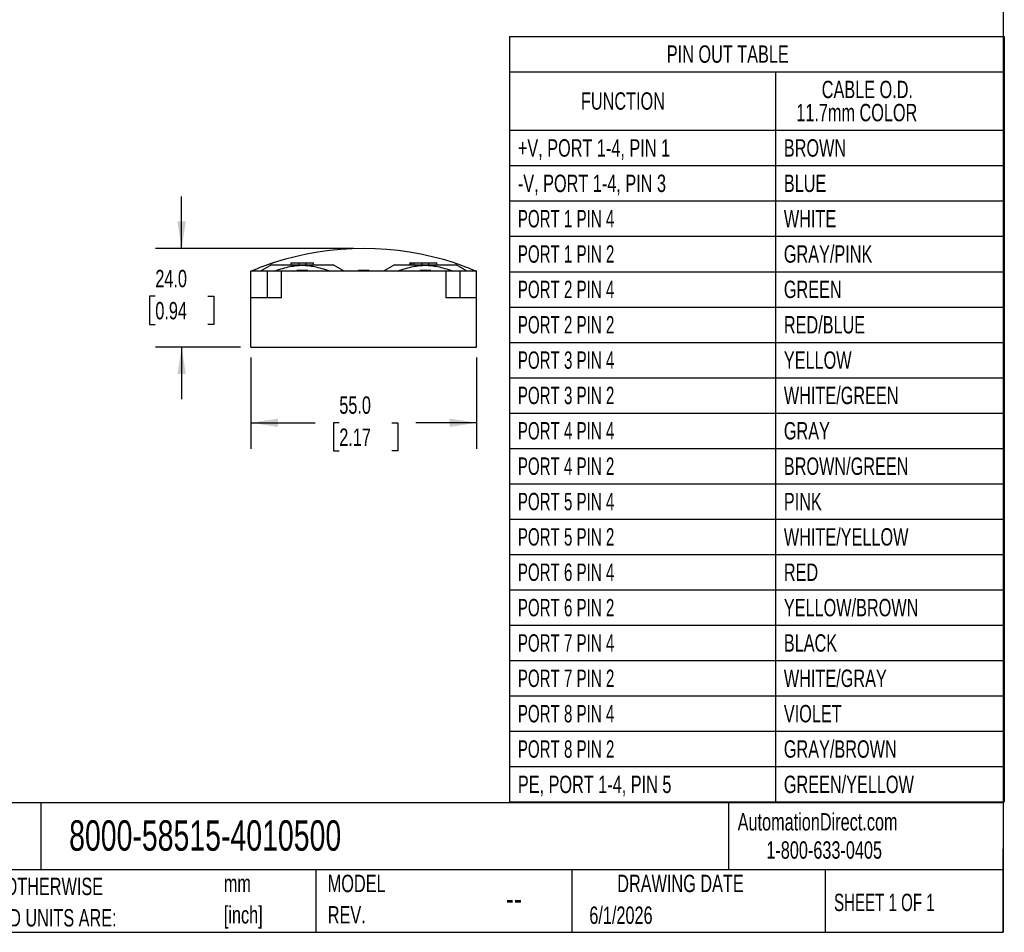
# Model space of a CAD drawing. Header units: millimetres. Extents: x 13 to 546, y 13 to 419.
# Tile 3 of 7: x 306 to 546, y 13 to 235. Entities that reach past the tile are written whole.
import ezdxf

# ---------------------------------------------------------------- set-up
doc = ezdxf.new("R2010")
doc.units = ezdxf.units.MM
doc.header["$LTSCALE"] = 2
doc.linetypes.add('SLD-Solid', pattern=[0])
doc.layers.add('DIMENSIONS', color=140, linetype='SLD-Solid', lineweight=25)
doc.layers.add('TEXT', color=140, linetype='SLD-Solid', lineweight=25)
doc.styles.add('SLDTEXTSTYLE0', font='TXT', dxfattribs={"width": 0.7})
doc.styles.add('SLDTEXTSTYLE1', font='TXT', dxfattribs={"width": 0.65})
doc.dimstyles.new('SLDDIMSTYLE0', dxfattribs={"dimtxt": 4.316016, "dimasz": 6.604, "dimexe": 0, "dimexo": 0.0625, "dimgap": 1.079004, "dimtad": 0, "dimtih": 1, "dimtoh": 1, "dimdec": 1, "dimrnd": 1e-09, "dimzin": 4, "dimdsep": 46, "dimtxsty": 'SLDTEXTSTYLE0', "dimsah": 1, "dimcen": 0.09, "dimadec": 0, "dimazin": 1, "dimtfac": 1, "dimtdec": 1, "dimtmove": 0, "dimatfit": 0, "dimfxl": 0, "dimfrac": 2, "dimtolj": 1, "dimtzin": 12, "dimarcsym": 0})
doc.dimstyles.new('SLDDIMSTYLE2', dxfattribs={"dimtxt": 4.316016, "dimasz": 6.604, "dimexe": 0, "dimexo": 0.0625, "dimgap": 1.079004, "dimtad": 0, "dimtih": 1, "dimtoh": 1, "dimdec": 1, "dimrnd": 1e-09, "dimzin": 4, "dimdsep": 46, "dimtxsty": 'SLDTEXTSTYLE0', "dimsah": 1, "dimcen": 0.09, "dimadec": 0, "dimazin": 1, "dimtfac": 1, "dimtdec": 1, "dimtofl": 0, "dimtmove": 0, "dimatfit": 3, "dimfxl": 0, "dimfrac": 2, "dimtolj": 1, "dimtzin": 12, "dimarcsym": 0})

# ---------------------------------------------------------------- blocks, each defined once
blk = doc.blocks.new('SW_NOTE_0')
at = {"layer": 'TEXT', "color": 0, "char_height": 4.233, "attachment_point": 1, "style": 'SLDTEXTSTYLE0'}
for s, insert in [('mm', (0, 5.46)), ('[inch]', (0, -2.19))]:
    blk.add_mtext(s, dxfattribs=dict(at, insert=insert))
blk = doc.blocks.new('SW_NOTE_0_1')
at = {"layer": 'TEXT', "color": 0, "char_height": 4.2333, "attachment_point": 1, "style": 'SLDTEXTSTYLE0'}
for s, insert in [('UNLESS OTHERWISE', (0, 5.46)), ('SPECIFIED UNITS ARE:', (0, -2.19))]:
    blk.add_mtext(s, dxfattribs=dict(at, insert=insert))
blk = doc.blocks.new('SW_NOTE_0_6')
at = {"layer": 'TEXT', "color": 0, "char_height": 4.233, "attachment_point": 1, "style": 'SLDTEXTSTYLE0'}
for s, insert in [('MODEL', (0, 5.46)), ('REV.', (0, -2.19))]:
    blk.add_mtext(s, dxfattribs=dict(at, insert=insert))
blk = doc.blocks.new('SW_TABLEANNOTATION_0')
at = {"layer": 'TEXT', "color": 0}
for p, q in [((0, 0), (0, -8.62)), ((0, 0), (64.84, 0)), ((64.84, 0), (120.58, 0)), ((120.58, 0), (120.58, -8.62)), ((0, -8.62), (0, -22.88)), ((0, -8.62), (64.84, -8.62)), ((64.84, -8.62), (64.84, -22.88)), ((64.84, -8.62), (120.58, -8.62)), ((120.58, -8.62), (120.58, -22.88)), ((0, -22.88), (0, -31.5)), ((0, -22.88), (64.84, -22.88)), ((64.84, -22.88), (64.84, -31.5)), ((64.84, -22.88), (120.58, -22.88)), ((120.58, -22.88), (120.58, -31.5)), ((0, -31.5), (0, -40.11)), ((0, -31.5), (64.84, -31.5)), ((64.84, -31.5), (64.84, -40.11)), ((64.84, -31.5), (120.58, -31.5)), ((120.58, -31.5), (120.58, -40.11)), ((0, -40.11), (0, -48.73)), ((0, -40.11), (64.84, -40.11)), ((64.84, -40.11), (64.84, -48.73)), ((64.84, -40.11), (120.58, -40.11)), ((120.58, -40.11), (120.58, -48.73)), ((0, -48.73), (0, -57.35)), ((0, -48.73), (64.84, -48.73)), ((64.84, -48.73), (64.84, -57.35)), ((64.84, -48.73), (120.58, -48.73)), ((120.58, -48.73), (120.58, -57.35)), ((0, -57.35), (0, -65.97)), ((0, -57.35), (64.84, -57.35)), ((64.84, -57.35), (64.84, -65.97)), ((64.84, -57.35), (120.58, -57.35)), ((120.58, -57.35), (120.58, -65.97)), ((0, -65.97), (0, -74.58)), ((0, -65.97), (64.84, -65.97)), ((64.84, -65.97), (64.84, -74.58)), ((64.84, -65.97), (120.58, -65.97)), ((120.58, -65.97), (120.58, -74.58)), ((0, -74.58), (0, -83.2)), ((0, -74.58), (64.84, -74.58)), ((64.84, -74.58), (64.84, -83.2)), ((64.84, -74.58), (120.58, -74.58)), ((120.58, -74.58), (120.58, -83.2)), ((0, -83.2), (0, -91.82)), ((0, -83.2), (64.84, -83.2)), ((64.84, -83.2), (64.84, -91.82)), ((64.84, -83.2), (120.58, -83.2)), ((120.58, -83.2), (120.58, -91.82)), ((0, -91.82), (0, -100.44)), ((0, -91.82), (64.84, -91.82)), ((64.84, -91.82), (64.84, -100.44)), ((64.84, -91.82), (120.58, -91.82)), ((120.58, -91.82), (120.58, -100.44)), ((0, -100.44), (0, -109.05)), ((0, -100.44), (64.84, -100.44)), ((64.84, -100.44), (64.84, -109.05)), ((64.84, -100.44), (120.58, -100.44)), ((120.58, -100.44), (120.58, -109.05)), ((0, -109.05), (0, -117.67)), ((0, -109.05), (64.84, -109.05)), ((64.84, -109.05), (64.84, -117.67)), ((64.84, -109.05), (120.58, -109.05)), ((120.58, -109.05), (120.58, -117.67)), ((0, -117.67), (0, -126.29)), ((0, -117.67), (64.84, -117.67)), ((64.84, -117.67), (64.84, -126.29)), ((64.84, -117.67), (120.58, -117.67)), ((120.58, -117.67), (120.58, -126.29)), ((0, -126.29), (0, -134.91)), ((0, -126.29), (64.84, -126.29)), ((64.84, -126.29), (64.84, -134.91)), ((64.84, -126.29), (120.58, -126.29)), ((120.58, -126.29), (120.58, -134.91)), ((0, -134.91), (0, -143.52)), ((0, -134.91), (64.84, -134.91)), ((64.84, -134.91), (64.84, -143.52)), ((64.84, -134.91), (120.58, -134.91)), ((120.58, -134.91), (120.58, -143.52)), ((0, -143.52), (0, -152.14)), ((0, -143.52), (64.84, -143.52)), ((64.84, -143.52), (64.84, -152.14)), ((64.84, -143.52), (120.58, -143.52)), ((120.58, -143.52), (120.58, -152.14)), ((0, -152.14), (0, -160.76)), ((0, -152.14), (64.84, -152.14)), ((64.84, -152.14), (64.84, -160.76)), ((64.84, -152.14), (120.58, -152.14)), ((120.58, -152.14), (120.58, -160.76)), ((0, -160.76), (0, -169.38)), ((0, -160.76), (64.84, -160.76)), ((64.84, -160.76), (64.84, -169.38)), ((64.84, -160.76), (120.58, -160.76)), ((120.58, -160.76), (120.58, -169.38)), ((0, -169.38), (0, -177.99)), ((0, -169.38), (64.84, -169.38)), ((64.84, -169.38), (64.84, -177.99)), ((64.84, -169.38), (120.58, -169.38)), ((120.58, -169.38), (120.58, -177.99)), ((0, -177.99), (0, -186.61)), ((0, -177.99), (64.84, -177.99)), ((64.84, -177.99), (64.84, -186.61)), ((64.84, -177.99), (120.58, -177.99)), ((120.58, -177.99), (120.58, -186.61)), ((0, -186.61), (64.84, -186.61)), ((64.84, -186.61), (120.58, -186.61))]:
    blk.add_line(p, q, dxfattribs=at)
at = {"layer": 'TEXT', "color": 0, "attachment_point": 1}
for s, insert, char_height, style in [('PIN OUT TABLE', (38.31, -2.2), 4.2333, 'SLDTEXTSTYLE0'), ('CABLE O.D.', (76.08, -10.82), 4.233, 'SLDTEXTSTYLE0'), ('FUNCTION', (17.38, -13.64), 4.233, 'SLDTEXTSTYLE0'), ('11.7mm COLOR', (69.87, -16.46), 4.2333, 'SLDTEXTSTYLE0'), ('+V, PORT 1-4, PIN 1', (2, -25.08), 4.2333, 'SLDTEXTSTYLE0'), ('BROWN', (66.84, -25.08), 4.233, 'SLDTEXTSTYLE0'), ('-V, PORT 1-4, PIN 3', (2, -33.7), 4.2333, 'SLDTEXTSTYLE0'), ('BLUE', (66.84, -33.7), 4.233, 'SLDTEXTSTYLE0'), ('PORT 1 PIN 4', (2, -42.32), 4.2333, 'SLDTEXTSTYLE1'), ('WHITE', (66.84, -42.32), 4.233, 'SLDTEXTSTYLE0'), ('PORT 1 PIN 2', (2, -50.93), 4.2333, 'SLDTEXTSTYLE1'), ('GRAY/PINK', (66.84, -50.93), 4.233, 'SLDTEXTSTYLE0'), ('PORT 2 PIN 4', (2, -59.55), 4.2333, 'SLDTEXTSTYLE1'), ('GREEN', (66.84, -59.55), 4.233, 'SLDTEXTSTYLE0'), ('PORT 2 PIN 2', (2, -68.17), 4.2333, 'SLDTEXTSTYLE1'), ('RED/BLUE', (66.84, -68.17), 4.233, 'SLDTEXTSTYLE0'), ('PORT 3 PIN 4', (2, -76.79), 4.2333, 'SLDTEXTSTYLE1'), ('YELLOW', (66.84, -76.79), 4.233, 'SLDTEXTSTYLE0'), ('PORT 3 PIN 2', (2, -85.4), 4.2333, 'SLDTEXTSTYLE1'), ('WHITE/GREEN', (66.84, -85.4), 4.2333, 'SLDTEXTSTYLE0'), ('PORT 4 PIN 4', (2, -94.02), 4.2333, 'SLDTEXTSTYLE1'), ('GRAY', (66.84, -94.02), 4.233, 'SLDTEXTSTYLE0'), ('PORT 4 PIN 2', (2, -102.64), 4.2333, 'SLDTEXTSTYLE1'), ('BROWN/GREEN', (66.84, -102.64), 4.2333, 'SLDTEXTSTYLE0'), ('PORT 5 PIN 4', (2, -111.26), 4.2333, 'SLDTEXTSTYLE1'), ('PINK', (66.84, -111.26), 4.233, 'SLDTEXTSTYLE0'), ('PORT 5 PIN 2', (2, -119.87), 4.2333, 'SLDTEXTSTYLE1'), ('WHITE/YELLOW', (66.84, -119.87), 4.2333, 'SLDTEXTSTYLE0'), ('PORT 6 PIN 4', (2, -128.49), 4.2333, 'SLDTEXTSTYLE1'), ('RED', (66.84, -128.49), 4.233, 'SLDTEXTSTYLE0'), ('YELLOW/BROWN', (66.84, -137.11), 4.2333, 'SLDTEXTSTYLE0'), ('PORT 6 PIN 2', (2, -137.11), 4.2333, 'SLDTEXTSTYLE1'), ('PORT 7 PIN 4', (2, -145.73), 4.2333, 'SLDTEXTSTYLE1'), ('BLACK', (66.84, -145.73), 4.233, 'SLDTEXTSTYLE0'), ('PORT 7 PIN 2', (2, -154.34), 4.2333, 'SLDTEXTSTYLE1'), ('WHITE/GRAY', (66.84, -154.34), 4.233, 'SLDTEXTSTYLE0'), ('PORT 8 PIN 4', (2, -162.96), 4.2333, 'SLDTEXTSTYLE1'), ('VIOLET', (66.84, -162.96), 4.233, 'SLDTEXTSTYLE0'), ('PORT 8 PIN 2', (2, -171.58), 4.2333, 'SLDTEXTSTYLE1'), ('GRAY/BROWN', (66.84, -171.58), 4.233, 'SLDTEXTSTYLE0'), ('GREEN/YELLOW', (66.84, -180.2), 4.2333, 'SLDTEXTSTYLE0'), ('PE, PORT 1-4, PIN 5', (2, -180.2), 4.2333, 'SLDTEXTSTYLE0')]:
    blk.add_mtext(s, dxfattribs=dict(at, insert=insert, char_height=char_height, style=style))
blk = doc.blocks.new('_D_5')
at = {"layer": 'DIMENSIONS'}
for p, q in [((345.85, 179.35), (345.85, 192.05)), ((387.71, 179.35), (339.5, 179.35)), ((339.43, 167.73), (337.99, 167.73)), ((337.99, 167.73), (337.99, 160.87)), ((352.26, 167.73), (353.71, 167.73)), ((353.71, 167.73), (353.71, 160.87)), ((337.99, 160.87), (339.43, 160.87)), ((353.71, 160.87), (352.26, 160.87)), ((360.21, 155.35), (339.5, 155.35)), ((345.85, 155.35), (345.85, 142.65))]:
    blk.add_line(p, q, dxfattribs=at)
for points in [[(345.85, 179.35), (346.86, 185.96), (344.83, 185.96)], [(345.85, 155.35), (344.83, 148.75), (346.86, 148.75)]]:
    blk.add_solid(points, dxfattribs=at)
at = {"layer": 'DIMENSIONS', "char_height": 4.233, "attachment_point": 1, "style": 'SLDTEXTSTYLE0'}
for s, insert in [('24.0', (339.43, 174.16)), ('0.94', (339.43, 166.33))]:
    blk.add_mtext(s, dxfattribs=dict(at, insert=insert))
blk = doc.blocks.new('_D_6')
at = {"layer": 'DIMENSIONS'}
for p, q in [((362.75, 152.81), (362.75, 130.54)), ((417.75, 152.81), (417.75, 130.54)), ((362.75, 136.89), (378.43, 136.89)), ((384.28, 136.89), (382.83, 136.89)), ((382.83, 136.89), (382.83, 130.03)), ((397.1, 136.89), (398.55, 136.89)), ((398.55, 136.89), (398.55, 130.03)), ((417.75, 136.89), (402.95, 136.89)), ((382.83, 130.03), (384.28, 130.03)), ((398.55, 130.03), (397.1, 130.03))]:
    blk.add_line(p, q, dxfattribs=at)
for points in [[(362.75, 136.89), (369.36, 135.88), (369.36, 137.91)], [(417.75, 136.89), (411.15, 137.91), (411.15, 135.88)]]:
    blk.add_solid(points, dxfattribs=at)
at = {"layer": 'DIMENSIONS', "char_height": 4.233, "attachment_point": 1, "style": 'SLDTEXTSTYLE0'}
for s, insert in [('55.0', (384.28, 143.32)), ('2.17', (384.28, 135.49))]:
    blk.add_mtext(s, dxfattribs=dict(at, insert=insert))

msp = doc.modelspace()

# ---------------------------------------------------------------- linework, layer by layer
for p, q in [((367.75, 175.35), (365.05, 173.85)), ((367.75, 175.35), (375.25, 175.35)), ((372.48, 175.85), (372.48, 175.35)), ((372.48, 175.85), (374.48, 175.85)), ((374.48, 175.35), (374.48, 175.85)), ((374.48, 175.85), (376.02, 175.85)), ((375.25, 175.35), (382.75, 175.35)), ((376.02, 175.85), (376.02, 175.35)), ((376.02, 175.85), (378.02, 175.85)), ((378.02, 175.35), (378.02, 175.85)), ((385.45, 173.85), (382.75, 175.35)), ((397.75, 175.35), (395.05, 173.85)), ((397.75, 175.35), (405.25, 175.35)), ((401.6, 175.85), (401.52, 175.85)), ((401.6, 175.85), (401.85, 175.85)), ((401.85, 175.85), (401.85, 175.35)), ((401.85, 175.85), (402.48, 175.85)), ((402.48, 175.85), (402.48, 175.35)), ((402.48, 175.85), (403.48, 175.85)), ((403.48, 175.85), (404.48, 175.85)), ((404.48, 175.35), (404.48, 175.85)), ((404.48, 175.85), (405.25, 175.85)), ((405.25, 175.85), (406.02, 175.85)), ((405.25, 175.35), (412.75, 175.35)), ((406.02, 175.85), (406.02, 175.35)), ((406.02, 175.85), (407.02, 175.85)), ((407.02, 175.85), (408.02, 175.85)), ((408.02, 175.35), (408.02, 175.85)), ((415.45, 173.85), (412.75, 175.35)), ((362.75, 167.35), (362.75, 173.85)), ((366.75, 173.85), (362.75, 173.85)), ((366.75, 167.35), (366.75, 173.85)), ((370.15, 173.85), (366.75, 173.85)), ((370.15, 167.35), (370.15, 173.85)), ((410.35, 173.85), (370.15, 173.85)), ((373.94, 173.85), (373.94, 174.02)), ((376.57, 174.02), (373.94, 174.02)), ((376.57, 173.85), (376.57, 174.02)), ((388.94, 173.85), (388.94, 174.02)), ((391.57, 174.02), (388.94, 174.02)), ((391.57, 173.85), (391.57, 174.02)), ((403.94, 173.85), (403.94, 174.02)), ((406.57, 174.02), (403.94, 174.02)), ((406.57, 173.85), (406.57, 174.02)), ((410.35, 167.35), (410.35, 173.85)), ((413.75, 173.85), (410.35, 173.85)), ((413.75, 167.35), (413.75, 173.85)), ((417.75, 173.85), (413.75, 173.85)), ((417.75, 167.35), (417.75, 173.85)), ((362.75, 155.35), (362.75, 167.35)), ((370.15, 167.35), (362.75, 167.35)), ((417.75, 167.35), (410.35, 167.35)), ((417.75, 155.35), (417.75, 167.35)), ((362.75, 155.35), (417.75, 155.35))]:
    msp.add_line(p, q)
at = {"flags": 128}
for points in [[(367.16, 175.52), (367.44, 175.62), (368.12, 175.84)], [(412.38, 175.84), (413.06, 175.62), (413.34, 175.52)]]:
    msp.add_lwpolyline(points, dxfattribs=at)
msp.add_arc((390.25, 107.85), 71.5, 71.9697, 108.0303)
for points in [[(368.12, 175.84), (366.31, 175.25), (364.54, 174.52), (362.75, 173.85)], [(401.46, 175.35), (401.5, 175.52), (401.55, 175.69), (401.6, 175.85)], [(412.38, 175.84), (414.2, 175.25), (415.96, 174.52), (417.75, 173.85)]]:
    msp.add_open_spline(points, degree=3)
for points, knots in [([(368.5, 173.85), (369.25, 174.13), (369.92, 174.35), (371.15, 174.71), (371.72, 174.85), (372.79, 175.06), (373.3, 175.14), (374.29, 175.24), (374.77, 175.27), (375.25, 175.27)], [0, 0, 0, 0, 0.25, 0.25, 0.5, 0.5, 0.75, 0.75, 1, 1, 1, 1]), ([(375.25, 175.27), (375.73, 175.27), (376.21, 175.24), (377.2, 175.14), (377.71, 175.06), (378.79, 174.85), (379.35, 174.71), (380.58, 174.35), (381.25, 174.13), (382, 173.85)], [0, 0, 0, 0, 0.25, 0.25, 0.5, 0.5, 0.75, 0.75, 1, 1, 1, 1]), ([(398.5, 173.85), (399.25, 174.13), (399.92, 174.35), (401.15, 174.71), (401.72, 174.85), (402.79, 175.06), (403.3, 175.14), (404.29, 175.24), (404.77, 175.27), (405.25, 175.27)], [0, 0, 0, 0, 0.25, 0.25, 0.5, 0.5, 0.75, 0.75, 1, 1, 1, 1]), ([(401.35, 175.35), (401.36, 175.38), (401.41, 175.54), (401.47, 175.71), (401.52, 175.85)], [0, 0, 0, 0, 0.140014, 1, 1, 1, 1]), ([(405.25, 175.27), (405.73, 175.27), (406.21, 175.24), (407.2, 175.14), (407.71, 175.06), (408.79, 174.85), (409.35, 174.71), (410.58, 174.35), (411.25, 174.13), (412, 173.85)], [0, 0, 0, 0, 0.25, 0.25, 0.5, 0.5, 0.75, 0.75, 1, 1, 1, 1])]:
    msp.add_open_spline(points, degree=3, knots=knots)
at = {"layer": 'TEXT'}
for p, q in [((546.1, 419.1), (546.1, 12.7)), ((546.1, 44.25), (12.7, 44.25)), ((311.52, 44.25), (311.52, 27.94)), ((479.15, 44.25), (479.15, 27.94)), ((546.1, 12.7), (546.1, 33.02)), ((546.1, 27.94), (12.7, 27.94)), ((378.6, 27.94), (378.6, 12.7)), ((440.93, 27.94), (440.93, 12.7)), ((502.7, 27.94), (502.7, 12.7)), ((12.7, 12.7), (546.1, 12.7))]:
    msp.add_line(p, q, dxfattribs=at)

# ---------------------------------------------------------------- block references
for name, p in [('SW_TABLEANNOTATION_0', (425.81, 231.07)), ('SW_NOTE_0_6', (381.47, 21.27)), ('SW_NOTE_0_1', (285.74, 20.54)), ('SW_NOTE_0', (356.13, 21.27))]:
    msp.add_blockref(name, p, dxfattribs=at)

# ---------------------------------------------------------------- texts
for s, insert, char_height, attachment_point, style in [('AutomationDirect.com', (481.39, 41.75), 4.2333, 1, 'SLDTEXTSTYLE0'), ('8000-58515-4010500', (318.42, 40), 7.4083, 1, 'SLDTEXTSTYLE0'), ('1-800-633-0405', (488.38, 34.87), 4.2333, 1, 'SLDTEXTSTYLE0'), ('DRAWING DATE', (467.45, 26.73), 4.2333, 2, 'SLDTEXTSTYLE0'), ('SHEET 1 OF 1', (504.88, 22.1), 4.2333, 1, 'SLDTEXTSTYLE1'), ('--', (424.86, 24.15), 6.35, 1, 'SLDTEXTSTYLE0'), ('6/1/2026', (445.23, 18.98), 4.233, 1, 'SLDTEXTSTYLE0')]:
    msp.add_mtext(s, dxfattribs=dict(at, insert=insert, char_height=char_height, attachment_point=attachment_point, style=style))

# ---------------------------------------------------------------- dimensions: what is measured, and where the dimension line sits
at = {"layer": 'DIMENSIONS'}
dim = msp.add_linear_dim(base=(345.85, 179.35), p1=(362.75, 155.35), p2=(390.25, 179.35), angle=90, dimstyle='SLDDIMSTYLE0', dxfattribs=at)
dim.commit()
dim.dimension.update_dxf_attribs({"geometry": '_D_5', "text_midpoint": (345.85, 167.73), "dimtype": 160})
dim = msp.add_linear_dim(base=(417.75, 136.89), p1=(362.75, 155.35), p2=(417.75, 155.35), dimstyle='SLDDIMSTYLE2', dxfattribs=at)
dim.commit()
dim.dimension.update_dxf_attribs({"geometry": '_D_6', "text_midpoint": (390.69, 136.89), "dimtype": 160})

doc.saveas('drawing.dxf')
